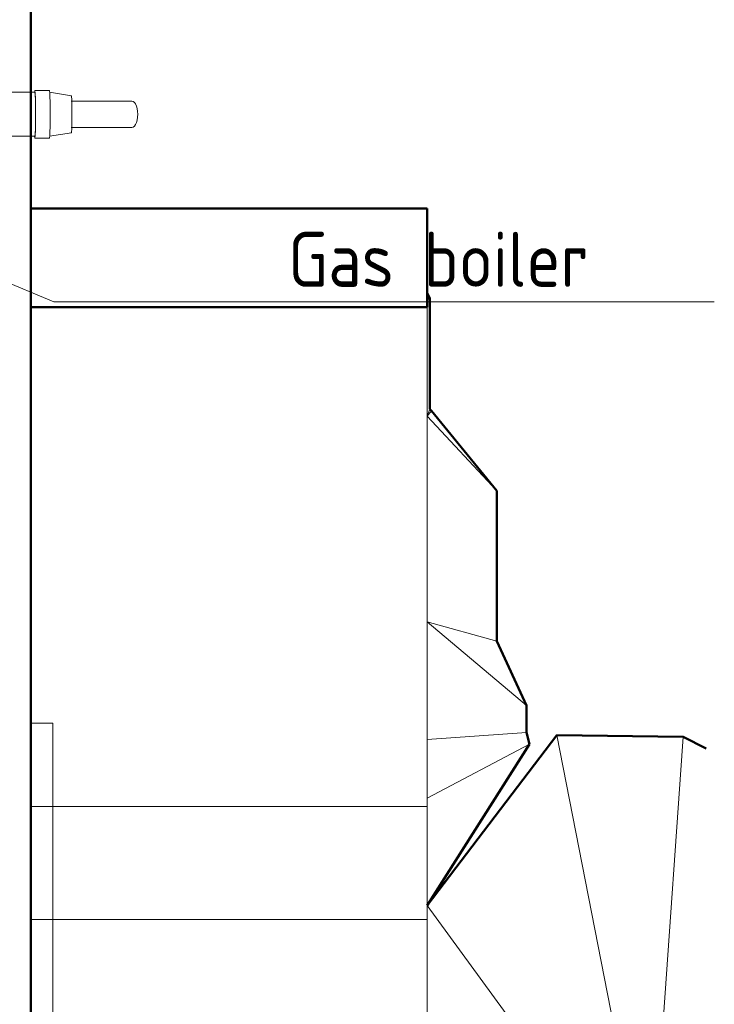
# Model space of a CAD drawing. Header units: millimetres. Extents: x 25471 to 48943, y 4737 to 38988.
# Tile 111 of 117: x 40678 to 42256, y 34866 to 37103. Entities that reach past the tile are written whole.
import ezdxf

# ---------------------------------------------------------------- set-up
doc = ezdxf.new("R2010")
doc.units = ezdxf.units.MM
doc.linetypes.add('ADSK_Скрыто', pattern=[300, 150, -150])
for name, color, linetype, lineweight in [('A-DETL-____-HDLN', 90, 'ADSK_Скрыто', 9), ('A-GENM-____-MCUT', 13, 'Continuous', 50), ('A-GENM-____-OTLN', 13, 'Continuous', 20), ('A-PART-____-MCUT', 2, 'Continuous', 50), ('A-PART-____-OTLN', 2, 'Continuous', 20), ('A-WALL-____-MCUT', 113, 'Continuous', 50), ('A-WALL-____-OTLN', 113, 'Continuous', 20), ('L-SITE-____-MCUT', 91, 'Continuous', 50), ('L-SITE-____-OTLN', 91, 'Continuous', 20), ('M-EQPM-___-IDEN', 50, 'Continuous', 20), ('M-EQPM-____-OTLN', 50, 'Continuous', 20), ('S-STRS-____-MCUT', 31, 'Continuous', 50), ('S-STRS-____-OTLN', 31, 'Continuous', 20)]:
    doc.layers.add(name, color=color, linetype=linetype, lineweight=lineweight)
doc.styles.add('GOST Common', font='GOST_Common.ttf', dxfattribs={"width": 0.9, "height": 125})

# ---------------------------------------------------------------- blocks, each defined once
blk = doc.blocks.new('Family - Site-608699-В_Этаж 01_Водопровод')
at = {"layer": 'L-SITE-____-MCUT', "color": 253}
for p, q in [((40703.2, 38987.6), (40703.2, 36673.4)), ((40703.2, 36673.4), (41603.2, 36673.4)), ((41603.2, 36673.4), (41603.2, 36481.6)), ((41603.2, 36481.6), (41609.8, 36469.9)), ((41609.8, 36469.9), (41609.8, 36217.4)), ((41609.8, 36217.4), (41613, 36214)), ((41613, 36214), (41762, 36032.1)), ((41762, 36032.1), (41762, 35691)), ((41762, 35691), (41829.2, 35544.2)), ((41829.2, 35544.2), (41829.2, 35483)), ((41829.2, 35483), (41836.3, 35456.3)), ((41603.2, 35090.1), (41898.3, 35476.9)), ((41836.3, 35456.3), (41603.2, 35090.1)), ((41898.3, 35476.9), (42185.2, 35473.6)), ((42185.2, 35473.6), (42237.6, 35446.5))]:
    blk.add_line(p, q, dxfattribs=at)
at = {"layer": 'L-SITE-____-OTLN', "color": 9}
for p, q in [((41609.8, 36469.9), (41603.2, 36466.3)), ((41603.2, 36201.7), (41603.2, 36449.5)), ((41603.2, 36201.7), (41609.8, 36217.4)), ((41613, 36214), (41603.2, 36201.7)), ((41603.2, 35734.6), (41603.2, 36201.7)), ((41762, 36032.1), (41603.2, 36201.7)), ((41603.2, 35467), (41603.2, 35734.6)), ((41829.2, 35544.2), (41603.2, 35734.6)), ((41603.2, 35734.6), (41762, 35691)), ((41829.2, 35483), (41603.2, 35467)), ((41836.3, 35456.3), (41603.2, 35333.9)), ((42108.9, 34398.8), (41898.3, 35476.9)), ((42108.9, 34398.8), (42185.2, 35473.6)), ((42108.9, 34398.8), (41603.2, 35090.1)), ((41603.2, 34912.5), (41603.2, 35058.2))]:
    blk.add_line(p, q, dxfattribs=at)
blk = doc.blocks.new('Прямая форма - V line-609324-В_Этаж 01_Водопровод')
at = {"layer": 'A-WALL-____-MCUT', "color": 253}
for p, q in [((3619.9, 0), (0, 0)), ((4619.9, 0), (3619.9, 0))]:
    blk.add_line(p, q, dxfattribs=at)
blk = doc.blocks.new('Прямая форма - SW - 003-609325-В_Этаж 01_Водопровод')
blk.add_blockref('Прямая форма - V line-609324-В_Этаж 01_Водопровод', (0, 0))
blk = doc.blocks.new('Family - V line-609722-В_Этаж 01_Водопровод')
at = {"layer": 'S-STRS-____-OTLN', "color": 9}
for p, q in [((-688.5, -40), (-900, -40)), ((-900, -40), (-900, -162.6)), ((-900, -257.1), (-50, -257.1)), ((-900, -327.9), (-900, -257.1)), ((-900, -685.3), (-900, -514.3)), ((-900, -514.3), (-50, -514.3)), ((-900, -1018.4), (-900, -771.4)), ((-900, -771.4), (-50, -771.4)), ((-900, -1212), (-900, -1028.6)), ((-900, -1028.6), (-50, -1028.6)), ((-900, -1397.1), (-900, -1285.7)), ((-900, -1285.7), (-50, -1285.7)), ((-900, -1800), (-900, -1542.9)), ((-900, -1542.9), (0, -1542.9)), ((0, -1542.9), (0, -1800)), ((-900, -1800), (0, -1800))]:
    blk.add_line(p, q, dxfattribs=at)
blk = doc.blocks.new('Family - Concrete - Structural-609723-В_Этаж 01_Водопровод')
blk.add_blockref('Family - V line-609722-В_Этаж 01_Водопровод', (0, 0))
blk = doc.blocks.new('Family - STAIR - 001-609724-В_Этаж 01_Водопровод')
blk.add_blockref('Family - Concrete - Structural-609723-В_Этаж 01_Водопровод', (0, 0))
blk = doc.blocks.new('Family - V line-609726-В_Этаж 01_Водопровод')
at = {"layer": 'A-PART-____-OTLN', "color": 9}
for p, q in [((-688.5, -40), (-900, -40)), ((-900, -40), (-900, -162.6)), ((-900, -257.1), (-50, -257.1)), ((-900, -327.9), (-900, -257.1)), ((-900, -685.3), (-900, -514.3)), ((-900, -514.3), (-50, -514.3)), ((-900, -1018.4), (-900, -771.4)), ((-900, -771.4), (-50, -771.4)), ((-900, -1212), (-900, -1028.6)), ((-900, -1028.6), (-50, -1028.6)), ((-900, -1397.1), (-900, -1285.7)), ((-900, -1285.7), (-50, -1285.7)), ((-900, -1800), (-900, -1542.9)), ((-900, -1542.9), (0, -1542.9)), ((0, -1542.9), (0, -1800)), ((-900, -1800), (0, -1800))]:
    blk.add_line(p, q, dxfattribs=at)
blk = doc.blocks.new('Family - Concrete - Structural-609727-В_Этаж 01_Водопровод')
blk.add_blockref('Family - V line-609726-В_Этаж 01_Водопровод', (0, 0))
blk = doc.blocks.new('Прямая форма - V line-609825-В_Этаж 01_Водопровод')
at = {"layer": 'A-GENM-____-OTLN', "lineweight": 9}
blk.add_line((900, 1184.8), (900, 50.7), dxfattribs=at)
blk = doc.blocks.new('Прямая форма - SLA - 011-609826-В_Этаж 01_Водопровод')
blk.add_blockref('Прямая форма - V line-609825-В_Этаж 01_Водопровод', (0, 0))
blk = doc.blocks.new('Family - V line-610000-В_Этаж 01_Водопровод')
at = {"layer": 'S-STRS-____-MCUT', "color": 253}
for p, q in [((0, -40), (-900, -40)), ((-900, -40), (-900, -263.9)), ((0, -263.9), (0, -40)), ((-900, -263.9), (0, -263.9))]:
    blk.add_line(p, q, dxfattribs=at)
blk = doc.blocks.new('Family - Concrete - Structural-610001-В_Этаж 01_Водопровод')
blk.add_blockref('Family - V line-610000-В_Этаж 01_Водопровод', (0, 0))
blk = doc.blocks.new('Family - STAIR - 001-610002-В_Этаж 01_Водопровод')
blk.add_blockref('Family - Concrete - Structural-610001-В_Этаж 01_Водопровод', (0, 0))
blk = doc.blocks.new('Family - V line-610004-В_Этаж 01_Водопровод')
at = {"layer": 'A-PART-____-MCUT', "color": 253}
for p, q in [((0, -40), (-900, -40)), ((-900, -40), (-900, -263.9)), ((0, -263.9), (0, -40)), ((-900, -263.9), (0, -263.9))]:
    blk.add_line(p, q, dxfattribs=at)
blk = doc.blocks.new('Family - Concrete - Structural-610005-В_Этаж 01_Водопровод')
blk.add_blockref('Family - V line-610004-В_Этаж 01_Водопровод', (0, 0))
blk = doc.blocks.new('Прямая форма - V line-612828-В_Этаж 01_Водопровод')
at = {"layer": 'A-GENM-____-MCUT', "lineweight": 9}
for p, q in [((40708.3, 35504.2), (40703.2, 35504.2)), ((40703.2, 35504.2), (40703.2, 34967.6)), ((40753.2, 35504.2), (40708.3, 35504.2)), ((40753.2, 34967.6), (40753.2, 35504.2)), ((40703.2, 34967.6), (40703.2, 33967.6)), ((40753.2, 33967.6), (40753.2, 34967.6))]:
    blk.add_line(p, q, dxfattribs=at)
blk = doc.blocks.new('Прямая форма - SLA - 004-612829-В_Этаж 01_Водопровод')
blk.add_blockref('Прямая форма - V line-612828-В_Этаж 01_Водопровод', (0, 0))
blk = doc.blocks.new('V line_ifc_RVT-1-В_Этаж 01_Водопровод')
at = {"layer": 'A-GENM-____-OTLN', "color": 9, "lineweight": 20}
for name, p in [('Прямая форма - SLA - 011-609826-В_Этаж 01_Водопровод', (40703.2, 35264.7)), ('Прямая форма - SLA - 004-612829-В_Этаж 01_Водопровод', (0, 0))]:
    blk.add_blockref(name, p, dxfattribs=at)
at = {"layer": 'A-PART-____-OTLN', "color": 9, "lineweight": 20, "rotation": 180}
for name, p in [('Family - Concrete - Structural-610005-В_Этаж 01_Водопровод', (40703.2, 36409.5)), ('Family - Concrete - Structural-609727-В_Этаж 01_Водопровод', (40703.2, 33515.4))]:
    blk.add_blockref(name, p, dxfattribs=at)
at = {"layer": 'A-WALL-____-OTLN', "color": 9, "lineweight": 20, "rotation": 270}
blk.add_blockref('Прямая форма - SW - 003-609325-В_Этаж 01_Водопровод', (40703.2, 38587.6), dxfattribs=at)
at = {"layer": 'L-SITE-____-OTLN', "color": 9, "lineweight": 20}
blk.add_blockref('Family - Site-608699-В_Этаж 01_Водопровод', (0, 0), dxfattribs=at)
at = {"layer": 'S-STRS-____-OTLN', "color": 9, "lineweight": 20, "rotation": 180}
for name, p in [('Family - STAIR - 001-610002-В_Этаж 01_Водопровод', (40703.2, 36409.5)), ('Family - STAIR - 001-609724-В_Этаж 01_Водопровод', (40703.2, 33515.4))]:
    blk.add_blockref(name, p, dxfattribs=at)
blk = doc.blocks.new('daa-oborudovanie-komplektkoaksialnogodymoxoda-sudliniteliami-1 - 60_100-V77-В_Этаж 01_Водопровод')
at = {"layer": 'A-DETL-____-HDLN', "color": 92}
blk.add_line((159.6, -50), (178.2, -50), dxfattribs=at)
at = {"layer": 'A-DETL-____-HDLN', "color": 92, "flags": 128}
blk.add_lwpolyline([(51.3, -50), (52.9, -50), (56.4, -50), (60.1, -50), (63.8, -50), (67.5, -50), (70, -50)], dxfattribs=at)
at = {"layer": 'A-DETL-____-HDLN', "color": 92}
blk.add_arc((0, 0), 73, 312.6161, 316.632, dxfattribs=at)
at = {"layer": 'M-EQPM-____-OTLN', "color": 94}
for p, q in [((102, 52.5), (95, 52.5)), ((115, 54), (102, 54)), ((137, 52.5), (115, 52.5)), ((600, 50), (137, 50)), ((633, 54), (600, 54)), ((683, 42), (633, 50)), ((820.4, 30), (682.9, 30)), ((633, -50), (683, -42)), ((682.9, -30), (820.4, -30)), ((95, -52.5), (102, -52.5)), ((102, -54), (115, -54)), ((115, -52.5), (137, -52.5)), ((137, -50), (159.6, -50)), ((178.3, -50), (600, -50)), ((600, -54), (633, -54))]:
    blk.add_line(p, q, dxfattribs=at)
at = {"layer": 'M-EQPM-____-OTLN', "color": 94, "flags": 128}
for points in [[(100, 50), (96, 50), (92, 50), (88, 50), (84.1, 50), (80.1, 50), (76.2, 50), (72.4, 50), (68.5, 50), (64.8, 50), (61.1, 50), (57.4, 50), (53.8, 50), (50.3, 50), (46.9, 50), (43.5, 50), (40.3, 50), (37.1, 50), (34.1, 50), (31.1, 50), (28.3, 50), (25.5, 50), (22.9, 50), (20.4, 50), (18.1, 50), (15.9, 50), (13.8, 50), (11.8, 50), (10, 50), (8.3, 50), (6.8, 50), (5.4, 50), (4.2, 50), (3.1, 50), (2.2, 50), (1.5, 50), (0.9, 50), (0.4, 50), (0.1, 50), (0, 50), (0, 50)], [(833.9, 0), (833.6, 6.7), (832.6, 13), (831, 18.7), (828.8, 23.5), (826.2, 27), (823.4, 29.2), (820.4, 30)], [(820.4, -30), (823.4, -29.2), (826.2, -27), (828.8, -23.5), (831, -18.7), (832.6, -13), (833.6, -6.7), (833.9, 0)], [(0, -50), (0.1, -50), (0.3, -50), (0.7, -50), (1.3, -50), (2, -50), (2.9, -50), (3.9, -50), (5.1, -50), (6.4, -50), (7.9, -50), (9.5, -50), (11.3, -50), (13.2, -50), (15.3, -50), (17.5, -50), (19.8, -50), (22.2, -50), (24.8, -50), (27.5, -50), (30.3, -50), (33.3, -50), (36.3, -50), (39.4, -50), (42.6, -50), (46, -50), (49.4, -50), (51.3, -50)], [(70, -50), (71.3, -50), (75.2, -50), (79.1, -50), (83, -50), (87, -50), (90.9, -50), (94.9, -50), (98.9, -50), (100, -50)]]:
    blk.add_lwpolyline(points, dxfattribs=at)
at = {"layer": 'M-EQPM-____-OTLN', "color": 94}
for radius, start, end in [(73, 43.3605, 180), (55, 66.4461, 180), (50, 99.6828, 180), (50, 88.0259, 95.986), (73, 180, 312.5771), (55, 180, 293.6476), (50, 180, 273.1208)]:
    blk.add_arc((0, 0), radius, start, end, dxfattribs=at)
for centre, major_axis, start_param, end_param in [((95, 0), (0, 52.5), 0, 0.298494), ((95, 0), (0, 52.5), 3.141593, 6.283185), ((102, 0), (0, 54), 0, 0.213423), ((102, 0), (0, 54), 3.141593, 6.283185), ((102, 0), (0, 52.5), 3.141593, 6.283185), ((115, 0), (0, 54), 3.141593, 6.283185), ((137, 0), (0, 52.5), 3.141593, 6.283185), ((600, 0), (0, 54), 0, 0.366743), ((600, 0), (0, 54), 3.141593, 6.283185), ((600, 0), (0, 50), 3.141593, 6.283185), ((633, 0), (0, 54), 3.141593, 6.283185), ((682.9, 0), (0, 42), 4.712389, 6.283185), ((682.9, 0), (0, 42), 3.141593, 4.712389), ((95, 0), (0, 52.5), 2.842447, 3.141593), ((102, 0), (0, 54), 2.92817, 3.141593), ((600, 0), (0, 54), 2.774969, 3.141593)]:
    blk.add_ellipse(centre, major_axis=major_axis, ratio=0.034899, start_param=start_param, end_param=end_param, dxfattribs=at)
blk = doc.blocks.new('ADSK_M_Оборудование - ADSK_Наименование_25-431939-В_Этаж 01_Водопровод')
at = {"layer": 'M-EQPM-___-IDEN'}
blk.add_line((-12.5, 0), (12.5, 0), dxfattribs=at)

msp = doc.modelspace()

# ---------------------------------------------------------------- linework, layer by layer
at = {"layer": 'M-EQPM-___-IDEN'}
for p, q in [((40136.1, 36718.7), (40755, 36461.7)), ((40755, 36461.7), (41005.8, 36461.7))]:
    msp.add_line(p, q, dxfattribs=at)

# ---------------------------------------------------------------- block references
at = {"lineweight": 9}
msp.add_blockref('V line_ifc_RVT-1-В_Этаж 01_Водопровод', (0, 0), dxfattribs=at)
at = {"layer": 'A-DETL-____-HDLN', "color": 92}
msp.add_blockref('daa-oborudovanie-komplektkoaksialnogodymoxoda-sudliniteliami-1 - 60_100-V77-В_Этаж 01_Водопровод', (40112.1, 36887.6), dxfattribs=at)
at = {"layer": 'M-EQPM-___-IDEN', "xscale": 49.99999999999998, "yscale": 49.99999999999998, "zscale": 49.99999999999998}
msp.add_blockref('ADSK_M_Оборудование - ADSK_Наименование_25-431939-В_Этаж 01_Водопровод', (41630.8, 36461.7), dxfattribs=at)

# ---------------------------------------------------------------- texts
at = {"layer": 'M-EQPM-___-IDEN', "lineweight": 9, "insert": (41287.8, 36620.6), "char_height": 125, "width": 818.924, "attachment_point": 1, "style": 'GOST Common'}
msp.add_mtext('Gas boiler', dxfattribs=at)

doc.saveas('drawing.dxf')
